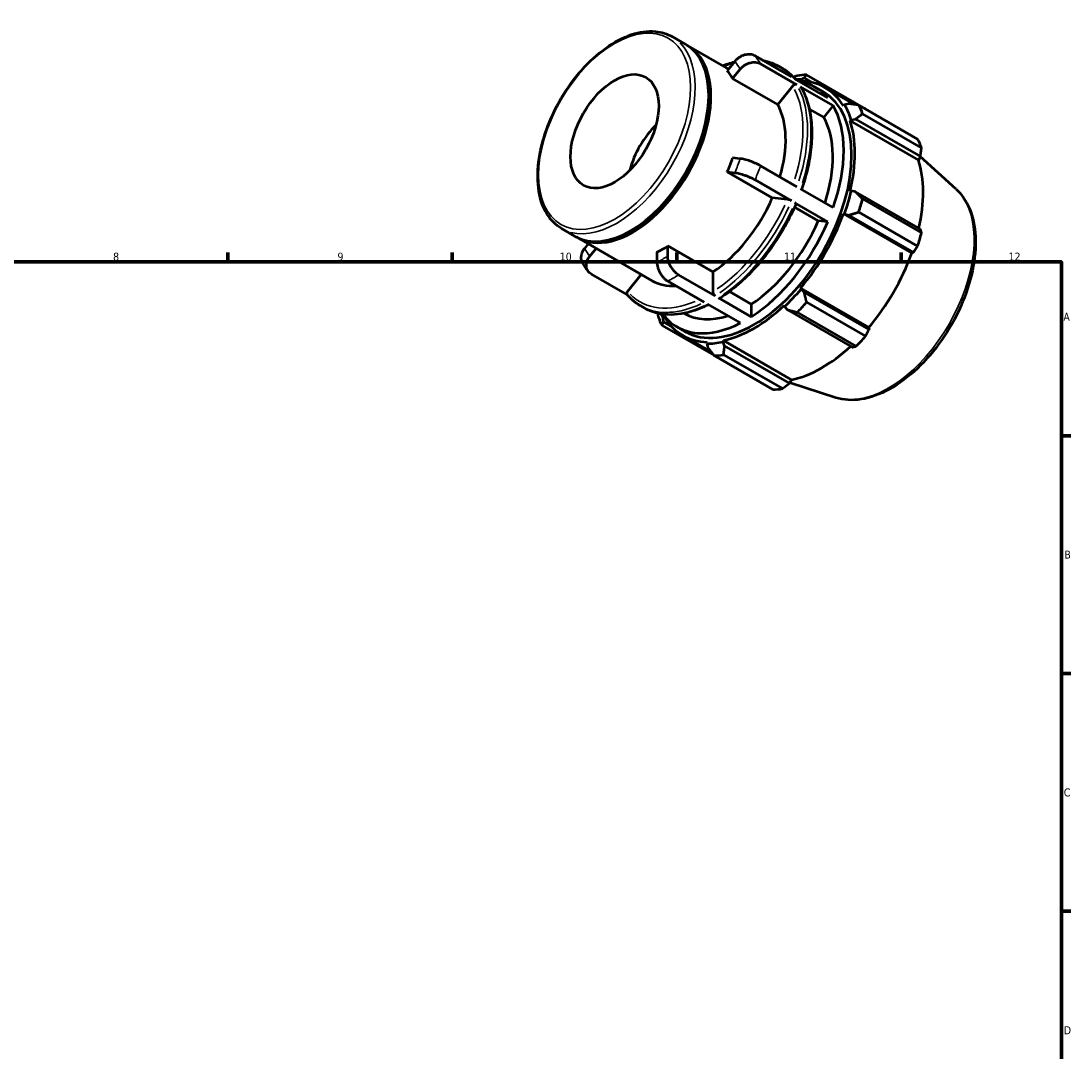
# Model space of a CAD drawing. Header units: millimetres. Extents: x 0 to 931, y 0 to 649.
# Tile 4 of 4: x 496 to 824, y 327 to 649. Entities that reach past the tile are written whole.
import ezdxf

# ---------------------------------------------------------------- set-up
doc = ezdxf.new("R2010")
doc.units = ezdxf.units.MM
for name, color, linetype, lineweight in [('Border (ISO)', 7, 'Continuous', 70), ('Visible (ISO)', 7, 'Continuous', 50), ('Visible Narrow (ISO)', 7, 'Continuous', 35)]:
    doc.layers.add(name, color=color, linetype=linetype, lineweight=lineweight)
doc.styles.add('Note Text (ISO)', font='tahoma.ttf')

# ---------------------------------------------------------------- blocks, each defined once
blk = doc.blocks.new('Borders Default Border')
at = {"layer": 'Border (ISO)'}
for p, q in [((560.67, 574), (560.67, 576.9)), ((630.75, 574), (630.75, 576.9)), ((700.83, 574), (700.83, 576.9)), ((770.92, 574), (770.92, 576.9)), ((821, 519.75), (823.9, 519.75)), ((821, 445.5), (823.9, 445.5)), ((821, 371.25), (823.9, 371.25))]:
    blk.add_line(p, q, dxfattribs=at)
at = {"layer": 'Border (ISO)', "flags": 128}
blk.add_lwpolyline([(20, 20), (20, 574), (821, 574), (821, 20), (20, 20)], dxfattribs=at)
at = {"layer": 'Border (ISO)', "color": 232, "true_color": 0xca0064, "char_height": 2.5, "attachment_point": 7, "style": 'Note Text (ISO)'}
for s, insert in [('8', (524.81, 574.34)), ('9', (594.88, 574.35)), ('10', (664.29, 574.35)), ('11', (734.37, 574.4)), ('12', (804.46, 574.4)), ('A', (821.59, 555.62)), ('B', (821.89, 481.37)), ('C', (821.73, 407.08)), ('D', (821.73, 332.88))]:
    blk.add_mtext(s, dxfattribs=dict(at, insert=insert))

msp = doc.modelspace()

# ---------------------------------------------------------------- linework, layer by layer
at = {"layer": 'Visible (ISO)'}
for p, q in [((699.388, 644.322), (703.631, 641.879)), ((704.338, 641.472), (717.02, 634.168)), ((718.965, 636.586), (716.608, 633.656)), ((736.698, 631.731), (725.303, 638.293)), ((718.305, 631.235), (720.662, 634.165)), ((738.395, 629.31), (727, 635.872)), ((732.691, 635.115), (733.762, 634.498)), ((732.387, 623.126), (718.305, 631.235)), ((748.002, 625.222), (737.769, 631.114)), ((739.497, 630.503), (739.653, 630.941)), ((739.653, 630.941), (740.646, 631.427)), ((740.646, 631.427), (743.017, 630.061)), ((759.814, 621.799), (741.414, 632.395)), ((737.075, 628.954), (732.387, 623.126)), ((749.699, 622.801), (739.466, 628.693)), ((743.995, 628.605), (746.48, 627.174)), ((747.198, 628.422), (756.374, 623.138)), ((710.822, 625.595), (710.822, 626.003)), ((754.502, 623.386), (753.221, 623.067)), ((746.754, 619.139), (742.268, 621.723)), ((749.699, 622.801), (746.754, 619.139)), ((753.221, 623.067), (752.92, 622.713)), ((757.667, 622.963), (776.067, 612.367)), ((777.294, 609.648), (758.894, 620.244)), ((755.026, 618.048), (755.349, 618.353)), ((755.026, 618.048), (776.327, 605.781)), ((755.349, 618.353), (756.676, 618.57)), ((756.676, 618.57), (776.928, 606.908)), ((776.928, 606.908), (776.327, 605.781)), ((788.065, 596.727), (776.901, 606.858)), ((720.662, 606.231), (718.305, 606.447)), ((738.395, 597.445), (727, 604.007)), ((716.608, 602.071), (718.965, 601.855)), ((730.69, 593.962), (716.608, 602.071)), ((736.698, 593.069), (725.303, 599.631)), ((735.377, 593.533), (730.69, 593.962)), ((749.699, 590.936), (739.466, 596.828)), ((755.349, 596.168), (755.026, 596.099)), ((756.676, 595.914), (755.349, 596.168)), ((776.928, 584.251), (756.676, 595.914)), ((758.894, 593.668), (777.294, 583.072)), ((745.057, 586.83), (737.633, 591.105)), ((748.002, 586.56), (737.769, 592.453)), ((752.92, 589.01), (753.221, 589.002)), ((752.92, 589.01), (774.221, 576.743)), ((753.221, 589.002), (754.502, 588.595)), ((754.502, 588.595), (774.754, 576.933)), ((776.067, 578.94), (757.667, 589.536)), ((664.895, 584.424), (669.138, 581.981)), ((686.831, 583.935), (686.479, 583.73)), ((748.002, 586.56), (745.057, 586.83)), ((669.845, 581.574), (693.179, 568.136)), ((673.177, 579.655), (672.027, 578.224)), ((673.724, 575.803), (675.668, 578.22)), ((698.041, 575.839), (698.041, 578.985)), ((698.041, 578.985), (712.123, 570.876)), ((694.647, 577.031), (694.647, 573.885)), ((774.754, 576.933), (774.221, 576.743)), ((712.123, 570.876), (712.123, 564.618)), ((685.468, 563.683), (674.173, 570.187)), ((689.75, 570.111), (685.474, 564.795)), ((709.436, 561.437), (698.041, 567.999)), ((712.83, 563.392), (701.435, 569.954)), ((717.303, 564.747), (724.133, 560.814)), ((739.653, 565.502), (739.497, 565.759)), ((739.497, 565.759), (760.798, 553.493)), ((740.646, 564.595), (739.653, 565.502)), ((760.898, 552.933), (740.646, 564.595)), ((720.739, 554.928), (710.507, 560.821)), ((724.133, 556.883), (713.901, 562.775)), ((724.133, 560.814), (724.133, 556.883)), ((741.414, 561.384), (759.814, 550.789)), ((689.575, 560.242), (690.645, 559.625)), ((696.871, 557.116), (695.683, 557.8)), ((697.253, 557.59), (696.871, 557.116)), ((703.163, 557.956), (703.274, 557.892)), ((734.413, 560.398), (734.515, 560.082)), ((734.515, 560.082), (735.398, 559.06)), ((735.398, 559.06), (755.65, 547.398)), ((756.851, 547.663), (738.451, 558.259)), ((696.622, 556.408), (696.923, 556.763)), ((696.698, 555.308), (696.622, 556.408)), ((699.004, 553.98), (696.698, 555.308)), ((696.249, 554.168), (712.401, 544.866)), ((700.878, 553.732), (703.363, 552.301)), ((702.645, 551.054), (711.61, 545.891)), ((760.798, 553.493), (760.898, 552.933)), ((710.346, 548.973), (710.189, 548.534)), ((710.189, 548.534), (710.555, 547.267)), ((715.327, 549.033), (715.43, 549.466)), ((715.802, 547.776), (715.327, 549.033)), ((715.43, 549.466), (736.731, 537.199)), ((736.054, 536.113), (715.802, 547.776)), ((730.902, 534.14), (712.502, 544.735)), ((715.465, 545.023), (733.865, 534.427)), ((736.731, 537.199), (736.054, 536.113)), ((750.57, 531.616), (736.117, 536.215))]:
    msp.add_line(p, q, dxfattribs=at)
for centre, major_axis, start_param, end_param in [((686.384, 611.93), (17.247, 29.949), 3.1415927, 6.2831853), ((687.091, 611.523), (17.247, 29.949), 3.1211704, 6.3036075), ((696.344, 606.194), (17.247, 29.949), 5.9499518, 6.0889526), ((724.921, 589.738), (22.516, 39.1), 0.3034989, 0.3574833), ((726.958, 588.565), (23.954, 41.596), 0.3435016, 0.4380292), ((722.436, 591.169), (21.558, 37.436), 6.0750364, 6.4913342), ((724.921, 589.738), (22.277, 38.684), 5.975819, 6.5866842), ((724.921, 589.738), (21.558, 37.436), 3.1415927, 6.2831853), ((686.738, 611.726), (-16.997, -29.516), 0.787332, 2.3542606), ((710.426, 598.085), (17.247, 29.949), 5.1106382, 5.9499518), ((722.436, 591.169), (21.558, 37.436), 5.0278388, 5.963868), ((724.921, 589.738), (22.516, 39.1), 5.8012861, 5.975819), ((726.958, 588.565), (23.954, 41.596), 5.8412887, 5.9358163), ((699.112, 604.6), (9.719, 16.878), 1.1335336, 2.008059), ((722.436, 591.169), (19.163, 33.277), 5.0689191, 5.9569114), ((724.921, 589.738), (22.277, 38.684), 5.1904208, 5.8012861), ((745.358, 577.969), (23.954, 41.596), 5.8412887, 5.9358163), ((696.344, 606.194), (17.247, 29.949), 4.9027543, 5.041755), ((746.223, 577.471), (-22.277, -38.684), 2.0656152, 2.6596934), ((710.426, 598.085), (-17.247, -29.949), 0.8529648, 1.7611616), ((724.921, 589.738), (-22.516, -39.1), 1.8742952, 2.0488282), ((726.958, 588.565), (23.954, 41.596), 5.0558906, 5.1504181), ((724.921, 589.738), (22.277, 38.684), 4.4050227, 5.0158879), ((722.436, 591.169), (-19.163, -33.277), 0.8460052, 1.7681212), ((722.436, 591.169), (-21.558, -37.436), 0.8390486, 1.7750778), ((745.358, 577.969), (-23.954, -41.596), 1.9142979, 2.0088255), ((696.344, 606.194), (17.247, 29.949), 3.8555567, 3.9945575), ((746.223, 577.471), (-22.277, -38.684), 1.26343, 1.8742952), ((710.426, 598.085), (-17.247, -29.949), 0, 0.3674877), ((724.921, 589.738), (-22.516, -39.1), 1.0888971, 1.26343), ((726.958, 588.565), (23.954, 41.596), 4.2704924, 4.36502), ((724.921, 589.738), (-22.516, -39.1), 5.925702, 5.975819), ((722.436, 591.169), (-19.163, -33.277), 0, 0.5736797), ((724.921, 589.738), (22.277, 38.684), 3.6196245, 4.2304897), ((726.958, 588.565), (-23.954, -41.596), 5.8412887, 5.9358163), ((722.436, 591.169), (-21.558, -37.436), 6.0750364, 7.0110656), ((724.921, 589.738), (-22.277, -38.684), 5.975819, 6.5866842), ((724.921, 589.738), (-22.516, -39.1), 0.3034989, 0.4780318), ((746.223, 577.471), (-22.277, -38.684), 0.4780318, 1.0719493), ((745.358, 577.969), (-23.954, -41.596), 1.1288997, 1.2234273), ((726.958, 588.565), (-23.954, -41.596), 0.3435016, 0.4380292), ((745.358, 577.969), (-23.954, -41.596), 0.3435016, 0.4380292)]:
    msp.add_ellipse(centre, major_axis=major_axis, ratio=0.5780931, start_param=start_param, end_param=end_param, dxfattribs=at)
msp.add_ellipse((681.434, 614.78), major_axis=(9.719, 16.878), ratio=0.5780931, dxfattribs=at)
for points, knots in [([(664.895, 584.424), (663.047, 585.488), (661.485, 587.041), (659.054, 590.981), (658.208, 593.392), (657.316, 598.863), (657.296, 601.943), (658.098, 608.418), (658.924, 611.813), (661.329, 618.566), (662.906, 621.923), (666.651, 628.269), (668.817, 631.257), (673.531, 636.572), (676.077, 638.897), (681.308, 642.646), (683.993, 644.068), (689.236, 645.836), (691.797, 646.186), (696.056, 645.773), (697.822, 645.224), (699.388, 644.322)], [3.9250571, 3.9250571, 3.9250571, 3.9250571, 4.2278676, 4.2278676, 4.541696, 4.541696, 4.8655368, 4.8655368, 5.1903171, 5.1903171, 5.5142809, 5.5142809, 5.8379206, 5.8379206, 6.1619635, 6.1619635, 6.4868118, 6.4868118, 6.8101225, 6.8101225, 7.0666498, 7.0666498, 7.0666498, 7.0666498]), ([(715.136, 635.254), (715.686, 635.476), (716.235, 635.68), (717.488, 636.106), (718.191, 636.315), (718.889, 636.492)], [0.14725357, 0.14725357, 0.14725357, 0.14725357, 0.20144112, 0.20144112, 0.27151484, 0.27151484, 0.27151484, 0.27151484]), ([(725.303, 638.293), (725.094, 638.413), (724.848, 638.523), (724.323, 638.685), (724.044, 638.737), (723.518, 638.787), (723.223, 638.789), (722.623, 638.734), (722.319, 638.677), (721.766, 638.529), (721.466, 638.423), (720.882, 638.16), (720.599, 638.002), (720.103, 637.677), (719.844, 637.479), (719.366, 637.047), (719.147, 636.812), (718.965, 636.586)], [0, 0, 0, 0, 0.08881052, 0.08881052, 0.17762103, 0.17762103, 0.26650188, 0.26650188, 0.35538273, 0.35538273, 0.44435979, 0.44435979, 0.53333685, 0.53333685, 0.62241426, 0.62241426, 0.71149167, 0.71149167, 0.71149167, 0.71149167]), ([(720.662, 634.165), (720.844, 634.391), (721.063, 634.626), (721.541, 635.058), (721.8, 635.255), (722.296, 635.581), (722.579, 635.739), (723.163, 636.002), (723.463, 636.107), (724.016, 636.256), (724.32, 636.313), (724.92, 636.368), (725.216, 636.366), (725.741, 636.316), (726.02, 636.263), (726.545, 636.101), (726.791, 635.992), (727, 635.872)], [-0.71149167, -0.71149167, -0.71149167, -0.71149167, -0.62241426, -0.62241426, -0.53333685, -0.53333685, -0.44435979, -0.44435979, -0.35538273, -0.35538273, -0.26650188, -0.26650188, -0.17762103, -0.17762103, -0.08881052, -0.08881052, 0, 0, 0, 0]), ([(727.653, 636.939), (728.17, 636.846), (728.677, 636.729), (730.415, 636.24), (731.593, 635.747), (732.691, 635.115)], [0.57958139, 0.57958139, 0.57958139, 0.57958139, 0.63795862, 0.63795862, 0.78346445, 0.78346445, 0.78346445, 0.78346445]), ([(733.762, 634.498), (734.076, 634.317), (734.383, 634.125), (734.985, 633.718), (735.279, 633.504), (735.852, 633.054), (736.131, 632.818), (736.675, 632.325), (736.939, 632.068), (737.426, 631.561), (737.651, 631.313), (737.869, 631.057)], [0.78346445, 0.78346445, 0.78346445, 0.78346445, 0.82508393, 0.82508393, 0.8667034, 0.8667034, 0.90832288, 0.90832288, 0.94994235, 0.94994235, 0.98734752, 0.98734752, 0.98734752, 0.98734752]), ([(738.395, 629.31), (738.308, 629.36), (738.187, 629.397), (737.968, 629.418), (737.831, 629.406), (737.6, 629.344), (737.467, 629.283), (737.26, 629.148), (737.15, 629.049), (737.075, 628.954)], [0, 0, 0, 0, 0.03700553, 0.03700553, 0.0740403, 0.0740403, 0.11111136, 0.11111136, 0.14821395, 0.14821395, 0.14821395, 0.14821395]), ([(739.7, 628.463), (739.696, 628.469), (739.693, 628.474), (739.638, 628.562), (739.553, 628.643), (739.466, 628.693)], [-0.039453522, -0.039453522, -0.039453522, -0.039453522, -0.037005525, -0.037005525, 0, 0, 0, 0]), ([(739.7, 628.463), (740.584, 626.948), (741.298, 625.254), (742.371, 621.573), (742.73, 619.585), (743.088, 615.383), (743.088, 613.169), (742.733, 608.587), (742.379, 606.219), (741.338, 601.44), (740.656, 599.031), (739.821, 596.624)], [1.10289243, 1.10289243, 1.10289243, 1.10289243, 1.2899715, 1.2899715, 1.47705057, 1.47705057, 1.66412964, 1.66412964, 1.85120872, 1.85120872, 2.03574359, 2.03574359, 2.03574359, 2.03574359]), ([(727, 604.007), (726.791, 604.127), (726.545, 604.26), (726.02, 604.525), (725.741, 604.657), (725.216, 604.892), (724.92, 605.018), (724.32, 605.257), (724.016, 605.37), (723.463, 605.564), (723.163, 605.663), (722.579, 605.839), (722.296, 605.917), (721.8, 606.04), (721.541, 606.097), (721.063, 606.184), (720.844, 606.214), (720.662, 606.231)], [0, 0, 0, 0, 0.08881052, 0.08881052, 0.17762103, 0.17762103, 0.26650188, 0.26650188, 0.35538273, 0.35538273, 0.44435979, 0.44435979, 0.53333685, 0.53333685, 0.62241426, 0.62241426, 0.71149167, 0.71149167, 0.71149167, 0.71149167]), ([(718.965, 601.855), (719.147, 601.839), (719.366, 601.808), (719.844, 601.721), (720.103, 601.665), (720.599, 601.541), (720.882, 601.464), (721.466, 601.287), (721.766, 601.189), (722.319, 600.994), (722.623, 600.881), (723.223, 600.642), (723.518, 600.517), (724.044, 600.281), (724.323, 600.15), (724.848, 599.885), (725.094, 599.751), (725.303, 599.631)], [-0.71149167, -0.71149167, -0.71149167, -0.71149167, -0.62241426, -0.62241426, -0.53333685, -0.53333685, -0.44435979, -0.44435979, -0.35538273, -0.35538273, -0.26650188, -0.26650188, -0.17762103, -0.17762103, -0.08881052, -0.08881052, 0, 0, 0, 0]), ([(788.065, 596.727), (789.844, 595.113), (791.251, 593.042), (793.349, 588.061), (793.966, 585.088), (794.3, 578.541), (793.974, 574.943), (792.405, 567.575), (791.164, 563.806), (787.909, 556.476), (785.9, 552.915), (781.31, 546.335), (778.729, 543.316), (773.224, 538.111), (770.298, 535.927), (764.355, 532.647), (761.335, 531.55), (755.667, 530.691), (753.002, 530.843), (750.57, 531.616)], [0.9087145, 0.9087145, 0.9087145, 0.9087145, 1.1973073, 1.1973073, 1.513595, 1.513595, 1.8442104, 1.8442104, 2.1746148, 2.1746148, 2.5033981, 2.5033981, 2.8321004, 2.8321004, 3.1623124, 3.1623124, 3.4932442, 3.4932442, 3.799807, 3.799807, 3.799807, 3.799807]), ([(738.088, 592.146), (737.054, 589.726), (735.873, 587.334), (733.257, 582.687), (731.821, 580.432), (728.744, 576.136), (727.103, 574.095), (723.668, 570.296), (721.876, 568.538), (718.198, 565.366), (716.313, 563.952), (714.413, 562.735)], [2.15051749, 2.15051749, 2.15051749, 2.15051749, 2.33753512, 2.33753512, 2.52455274, 2.52455274, 2.71157037, 2.71157037, 2.89858799, 2.89858799, 3.08560562, 3.08560562, 3.08560562, 3.08560562]), ([(736.698, 593.069), (736.611, 593.119), (736.49, 593.18), (736.271, 593.278), (736.134, 593.333), (735.903, 593.414), (735.77, 593.454), (735.563, 593.506), (735.453, 593.526), (735.377, 593.533)], [0, 0, 0, 0, 0.03700553, 0.03700553, 0.0740403, 0.0740403, 0.11111136, 0.11111136, 0.14821395, 0.14821395, 0.14821395, 0.14821395]), ([(738.087, 592.146), (738.091, 592.157), (738.092, 592.169), (738.081, 592.212), (738.044, 592.257), (737.941, 592.345), (737.856, 592.402), (737.769, 592.453)], [-0.089180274, -0.089180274, -0.089180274, -0.089180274, -0.074040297, -0.074040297, -0.037005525, -0.037005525, 0, 0, 0, 0]), ([(672.027, 578.224), (671.845, 577.998), (671.667, 577.739), (671.367, 577.204), (671.245, 576.928), (671.07, 576.418), (671, 576.137), (670.925, 575.581), (670.919, 575.306), (670.958, 574.816), (671.007, 574.556), (671.156, 574.097), (671.248, 573.895), (671.352, 573.716)], [-0.71149167, -0.71149167, -0.71149167, -0.71149167, -0.62241426, -0.62241426, -0.53333685, -0.53333685, -0.44435979, -0.44435979, -0.35538273, -0.35538273, -0.26650188, -0.26650188, -0.18959683, -0.18959683, -0.18959683, -0.18959683]), ([(674.173, 570.187), (673.964, 570.307), (673.753, 570.461), (673.383, 570.815), (673.223, 571.015), (672.975, 571.411), (672.864, 571.643), (672.704, 572.135), (672.655, 572.395), (672.616, 572.885), (672.622, 573.16), (672.697, 573.716), (672.767, 573.997), (672.942, 574.507), (673.064, 574.783), (673.364, 575.318), (673.542, 575.576), (673.724, 575.803)], [0, 0, 0, 0, 0.08881052, 0.08881052, 0.17762103, 0.17762103, 0.26650188, 0.26650188, 0.35538273, 0.35538273, 0.44435979, 0.44435979, 0.53333685, 0.53333685, 0.62241426, 0.62241426, 0.71149167, 0.71149167, 0.71149167, 0.71149167]), ([(694.647, 573.885), (694.647, 573.642), (694.668, 573.365), (694.757, 572.794), (694.826, 572.501), (694.986, 571.96), (695.093, 571.663), (695.347, 571.077), (695.494, 570.788), (695.79, 570.274), (695.966, 570.003), (696.346, 569.49), (696.55, 569.25), (696.936, 568.841), (697.156, 568.636), (697.603, 568.275), (697.832, 568.12), (698.041, 567.999)], [-0.71149167, -0.71149167, -0.71149167, -0.71149167, -0.62241426, -0.62241426, -0.53333685, -0.53333685, -0.44435979, -0.44435979, -0.35538273, -0.35538273, -0.26650188, -0.26650188, -0.17762103, -0.17762103, -0.08881052, -0.08881052, 0, 0, 0, 0]), ([(701.435, 569.954), (701.226, 570.074), (700.997, 570.23), (700.55, 570.591), (700.331, 570.796), (699.944, 571.204), (699.74, 571.445), (699.361, 571.957), (699.184, 572.229), (698.888, 572.742), (698.741, 573.031), (698.487, 573.617), (698.38, 573.914), (698.22, 574.455), (698.151, 574.749), (698.062, 575.319), (698.041, 575.596), (698.041, 575.839)], [0, 0, 0, 0, 0.08881052, 0.08881052, 0.17762103, 0.17762103, 0.26650188, 0.26650188, 0.35538273, 0.35538273, 0.44435979, 0.44435979, 0.53333685, 0.53333685, 0.62241426, 0.62241426, 0.71149167, 0.71149167, 0.71149167, 0.71149167]), ([(671.352, 573.716), (671.47, 573.514), (671.59, 573.315), (671.837, 572.922), (671.964, 572.728), (672.223, 572.344), (672.356, 572.155), (672.627, 571.781), (672.766, 571.597), (673.049, 571.234), (673.194, 571.056), (673.341, 570.88)], [2.03827427, 2.03827427, 2.03827427, 2.03827427, 2.06066485, 2.06066485, 2.08305542, 2.08305542, 2.105446, 2.105446, 2.12783658, 2.12783658, 2.15022715, 2.15022715, 2.15022715, 2.15022715]), ([(685.474, 564.795), (685.398, 564.701), (685.33, 564.578), (685.256, 564.366), (685.239, 564.238), (685.256, 564.034), (685.292, 563.921), (685.358, 563.816), (685.376, 563.793), (685.395, 563.77)], [-0.14821395, -0.14821395, -0.14821395, -0.14821395, -0.11111136, -0.11111136, -0.0740403, -0.0740403, -0.03700553, -0.03700553, -0.02656351, -0.02656351, -0.02656351, -0.02656351]), ([(712.123, 564.618), (712.123, 564.517), (712.143, 564.386), (712.21, 564.161), (712.268, 564.026), (712.392, 563.812), (712.479, 563.695), (712.64, 563.525), (712.743, 563.442), (712.83, 563.392)], [-0.14821395, -0.14821395, -0.14821395, -0.14821395, -0.11111136, -0.11111136, -0.0740403, -0.0740403, -0.03700553, -0.03700553, 0, 0, 0, 0]), ([(689.575, 560.242), (689.261, 560.423), (688.953, 560.615), (688.352, 561.021), (688.058, 561.236), (687.485, 561.686), (687.205, 561.922), (686.661, 562.415), (686.397, 562.671), (685.884, 563.205), (685.635, 563.483), (685.394, 563.77)], [3.92505711, 3.92505711, 3.92505711, 3.92505711, 3.96667658, 3.96667658, 4.00829606, 4.00829606, 4.04991553, 4.04991553, 4.09153501, 4.09153501, 4.13315448, 4.13315448, 4.13315448, 4.13315448]), ([(713.901, 562.775), (713.988, 562.725), (714.09, 562.69), (714.252, 562.674), (714.339, 562.691), (714.405, 562.73), (714.409, 562.732), (714.413, 562.735)], [0, 0, 0, 0, 0.037005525, 0.037005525, 0.074040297, 0.074040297, 0.076509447, 0.076509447, 0.076509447, 0.076509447]), ([(710.786, 560.66), (709.369, 559.947), (707.955, 559.349), (705.087, 558.375), (703.635, 558.01), (700.791, 557.562), (699.398, 557.477), (696.704, 557.597), (695.402, 557.801), (692.921, 558.499), (691.743, 558.993), (690.645, 559.625)], [3.2042182, 3.2042182, 3.2042182, 3.2042182, 3.34303377, 3.34303377, 3.48853961, 3.48853961, 3.63404544, 3.63404544, 3.77955127, 3.77955127, 3.92505711, 3.92505711, 3.92505711, 3.92505711])]:
    msp.add_open_spline(points, degree=3, knots=knots, dxfattribs=at)
for points, weights in [([(738.451, 632.107), (737.878, 631.889), (737.318, 631.672)], [1.01173815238, 1.01056337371, 1.00928064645]), ([(740.646, 631.427), (741.008, 631.909), (741.414, 632.395)], [1.00448999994, 1.0085192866, 1.01173815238]), ([(757.667, 622.963), (756.039, 623.186), (754.502, 623.386)], [1.01173815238, 1.0085192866, 1.00448999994]), ([(756.676, 618.57), (757.749, 619.398), (758.894, 620.244)], [1.00448999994, 1.0085192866, 1.01173815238]), ([(759.87, 621.694), (759.842, 621.746), (759.814, 621.799)], [1.00011527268, 1.00005867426, 1]), ([(776.928, 606.908), (777.112, 608.247), (777.294, 609.648)], [1.00151098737, 1.00116393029, 1]), ([(758.894, 593.668), (757.749, 594.822), (756.676, 595.914)], [1.01173815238, 1.0085192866, 1.00448999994]), ([(754.502, 588.595), (756.039, 589.063), (757.667, 589.536)], [1.00448999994, 1.0085192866, 1.01173815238]), ([(777.294, 583.072), (777.112, 583.671), (776.928, 584.251)], [1, 1.00116393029, 1.00151098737]), ([(774.754, 576.933), (775.402, 577.913), (776.067, 578.94)], [1.00151098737, 1.00116393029, 1]), ([(741.414, 561.384), (741.008, 563.03), (740.646, 564.595)], [1.01173815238, 1.0085192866, 1.00448999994]), ([(694.85, 557.973), (694.934, 557.434), (695.022, 556.887)], [1.00951947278, 1.01067316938, 1.01173815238]), ([(735.398, 559.06), (736.88, 558.676), (738.451, 558.259)], [1.00448999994, 1.0085192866, 1.01173815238]), ([(696.249, 554.168), (696.465, 554.757), (696.698, 555.308)], [1.01173815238, 1.0085192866, 1.00448999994]), ([(759.814, 550.789), (760.372, 551.88), (760.898, 552.933)], [1, 1.00116393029, 1.00151098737]), ([(715.465, 545.023), (715.624, 546.435), (715.802, 547.776)], [1.01173815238, 1.0085192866, 1.00448999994]), ([(755.65, 547.398), (756.243, 547.525), (756.851, 547.663)], [1.00151098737, 1.00116393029, 1]), ([(710.555, 547.267), (711.495, 546.035), (712.502, 544.735)], [1.00448999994, 1.0085192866, 1.01173815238]), ([(733.865, 534.427), (734.987, 535.284), (736.054, 536.113)], [1, 1.00116393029, 1.00151098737])]:
    msp.add_rational_spline(points, weights, degree=2, dxfattribs=at)
at = {"layer": 'Visible Narrow (ISO)'}
msp.add_ellipse((681.434, 614.78), major_axis=(16.748, 29.083), ratio=0.5780931, dxfattribs=at)
for centre, major_axis, start_param, end_param in [((682.141, 614.373), (-17.247, -29.949), 0.1570796, 2.984513), ((696.344, 606.194), (19.163, 33.277), 5.9631655, 6.0757389), ((699.738, 604.24), (21.558, 37.436), 5.9694265, 6.069478), ((710.426, 598.085), (21.059, 36.57), 0.5165421, 0.6062224), ((711.133, 597.678), (21.558, 37.436), 6.0854438, 6.2727779), ((712.204, 597.062), (21.558, 37.436), 6.0854438, 6.2727779), ((710.426, 598.085), (21.059, 36.57), 5.0819304, 5.9162011), ((711.133, 597.678), (21.558, 37.436), 5.0746403, 5.9170666), ((712.204, 597.062), (21.558, 37.436), 5.0746403, 5.9170666), ((696.344, 606.194), (-19.163, -33.277), 1.7743753, 1.8869487), ((699.738, 604.24), (21.558, 37.436), 4.9222289, 5.0222804), ((766.948, 565.537), (18.895, 32.813), 3.4113974, 6.0133806), ((710.426, 598.085), (-21.059, -36.57), 0.8870368, 1.7270897), ((711.133, 597.678), (21.558, 37.436), 4.0274427, 4.869869), ((712.204, 597.062), (-21.558, -37.436), 0.8858501, 1.7282764), ((696.344, 606.194), (-19.163, -33.277), 5.9631655, 6.0757389), ((696.344, 606.194), (-19.163, -33.277), 0.7271778, 0.8397511), ((699.738, 604.24), (21.558, 37.436), 3.8750314, 3.9750829), ((710.426, 598.085), (-21.059, -36.57), 6.1217402, 6.9386755), ((711.133, 597.678), (-21.558, -37.436), 0.036394, 0.6914863), ((712.204, 597.062), (-21.558, -37.436), 0.036394, 0.6914863)]:
    msp.add_ellipse(centre, major_axis=major_axis, ratio=0.5780931, start_param=start_param, end_param=end_param, dxfattribs=at)

# ---------------------------------------------------------------- block references
msp.add_blockref('Borders Default Border', (0, 0))

doc.saveas('drawing.dxf')
